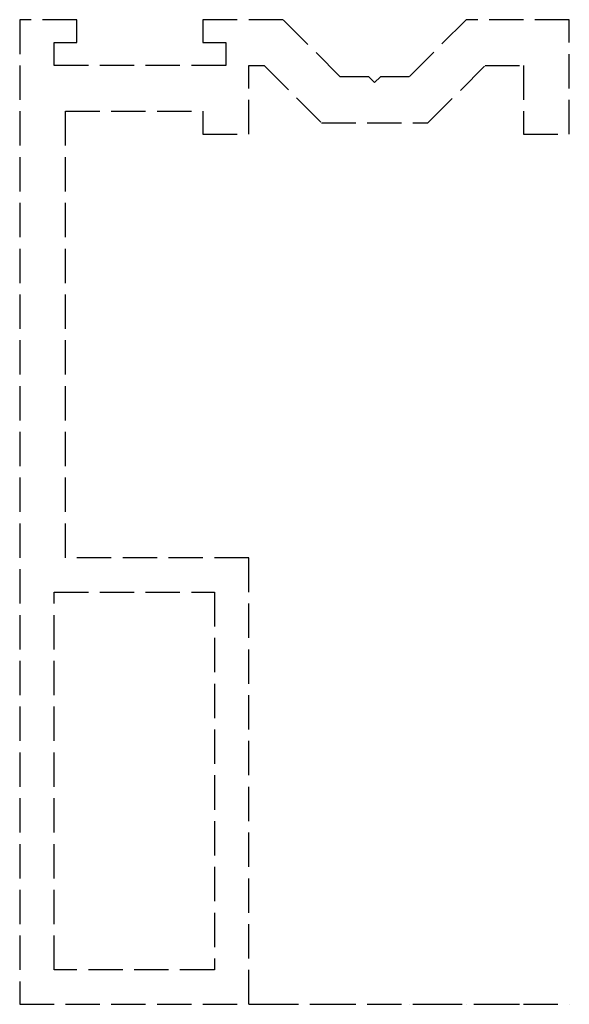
# Model space of a CAD drawing. Header units: millimetres. Extents: x -2 to 22, y -19.5 to 23.5.
import ezdxf

# ---------------------------------------------------------------- set-up
doc = ezdxf.new("R2010")
doc.units = ezdxf.units.MM
doc.header["$LTSCALE"] = 10
doc.linetypes.add('ALLCAD_Strich', pattern=[0.2, 0.15, -0.05])
for name, color, linetype in [('BESCH_KONT_sich_schn_ansi_2d', 40, 'Continuous'), ('BESCH_KONT_sich_schn_grun_2d', 10, 'Continuous'), ('BESCH_KONT_sich_schn_seit_2d', 160, 'Continuous')]:
    doc.layers.add(name, color=color, linetype=linetype)

msp = doc.modelspace()

# ---------------------------------------------------------------- linework, layer by layer
at = {"layer": 'BESCH_KONT_sich_schn_ansi_2d', "linetype": 'ALLCAD_Strich'}
for p, q in [((-2, -19.5), (8, -19.5)), ((-2, -19.5, 2500), (8, -19.5, 2500)), ((-2, -19.5), (-2, -19.5, 2500)), ((-0.5, -19.5), (-0.5, -19.5, 2500)), ((0, -19.5), (0, -19.5, 2500)), ((0.5, -19.5), (0.5, -19.5, 2500)), ((6, -19.5), (6, -19.5, 2500)), ((6.5, -19.5), (6.5, -19.5, 2500)), ((7, -19.5), (7, -19.5, 2500)), ((8, -19.5, 2500), (8.672, -19.5, 2500)), ((8, -19.5), (8.003, -19.5)), ((8, -19.5), (8, -19.5, 2500)), ((8.002, -19.5, 0.005), (8.002, -19.5, 0.003)), ((8.003, -19.5), (8.017, -19.5)), ((8.003, -19.5, 0.002), (8.003, -19.5, 0.002)), ((8.003, -19.5, 0.007), (8.003, -19.5, 0.007)), ((8.003, -19.5), (8.003, -19.5)), ((8.003, -19.5, 0.008), (8.003, -19.5, 0.008)), ((8.004, -19.5, 0.005), (8.004, -19.5, 0.003)), ((8.006, -19.5, 0.003), (8.006, -19.5, 0.005)), ((8.007, -19.5, 0.008), (8.007, -19.5, 0)), ((8.007, -19.5, 0), (8.009, -19.5, 0)), ((8.011, -19.5, 0.008), (8.007, -19.5, 0.008)), ((8.009, -19.5, 0.006), (8.01, -19.5, 0.006)), ((8.01, -19.5, 0.004), (8.009, -19.5, 0.004)), ((8.009, -19.5, 0.004), (8.009, -19.5, 0.006)), ((8.009, -19.5, 0), (8.009, -19.5, 0.003)), ((8.009, -19.5, 0.003), (8.011, -19.5, 0.003)), ((8.011, -19.5, 0.005), (8.011, -19.5, 0.005)), ((8.013, -19.5, 0.005), (8.013, -19.5, 0.006)), ((8.014, -19.5, 0.003), (8.014, -19.5, 0.005)), ((8.016, -19.5, 0.005), (8.016, -19.5, 0.003)), ((8.017, -19.5), (8.672, -19.5)), ((8.017, -19.5, 0.002), (8.017, -19.5, 0.002)), ((8.017, -19.5, 0.007), (8.017, -19.5, 0.007)), ((8.017, -19.5), (8.017, -19.5)), ((8.017, -19.5, 0.008), (8.017, -19.5, 0.008)), ((8.018, -19.5, 0.005), (8.018, -19.5, 0.003)), ((8.02, -19.5, 0.003), (8.02, -19.5, 0.005)), ((8.672, -19.5), (8.672, -19.5, 2500)), ((8.672, -19.5), (11.172, -19.5)), ((8.672, -19.5, 2500), (11.172, -19.5, 2500)), ((9.5, -19.5), (9.5, -19.5, 2500)), ((11.172, -19.5), (15.828, -19.5)), ((11.172, -19.5, 2500), (15.828, -19.5, 2500)), ((11.172, -19.5), (11.172, -19.5, 2500)), ((12, -19.5), (12, -19.5, 2500)), ((13.25, -19.5), (13.25, -19.5, 2500)), ((13.5, -19.5), (13.5, -19.5, 2500)), ((13.75, -19.5), (13.75, -19.5, 2500)), ((15, -19.5), (15, -19.5, 2500)), ((15.828, -19.5), (18.328, -19.5)), ((15.828, -19.5, 2500), (18.328, -19.5, 2500)), ((15.828, -19.5), (15.828, -19.5, 2500)), ((17.5, -19.5), (17.5, -19.5, 2500)), ((18.328, -19.5), (20, -19.5)), ((18.328, -19.5, 2500), (20, -19.5, 2500)), ((18.328, -19.5), (18.328, -19.5, 2500)), ((20, -19.5), (22, -19.5)), ((20, -19.5, 2500), (22, -19.5, 2500)), ((20, -19.5), (20, -19.5, 2500)), ((22, -19.5), (22, -19.5, 2500))]:
    msp.add_line(p, q, dxfattribs=at)
at = {"layer": 'BESCH_KONT_sich_schn_ansi_2d', "linetype": 'ALLCAD_Strich', "extrusion": (0, 1, 0)}
for centre, radius, start, end in [((-8.003, 0.005, -19.5), 0.00271, 0, 90), ((-8.003, 0.003, -19.5), 0.00271, 270, 360), ((-8.003, 0.005, -19.5), 0.00116, 90, 180), ((-8.003, 0.003, -19.5), 0.00116, 180, 270), ((-8.01, 0.005, -19.5), 0.00093, 90, 180), ((-8.01, 0.005, -19.5), 0.00093, 180, 270), ((-8.017, 0.005, -19.5), 0.00271, 0, 90), ((-8.017, 0.003, -19.5), 0.00271, 270, 360), ((-8.017, 0.005, -19.5), 0.00116, 90, 180), ((-8.017, 0.003, -19.5), 0.00116, 180, 270)]:
    msp.add_arc(centre, radius, start, end, dxfattribs=at)
at = {"layer": 'BESCH_KONT_sich_schn_ansi_2d', "linetype": 'ALLCAD_Strich', "extrusion": (0, -1, 0)}
for centre, radius, start, end in [((8.003, 0.003, 19.5), 0.00116, 180, 270), ((8.003, 0.005, 19.5), 0.00116, 90, 180), ((8.003, 0.003, 19.5), 0.00271, 270, 360), ((8.003, 0.005, 19.5), 0.00271, 0, 90), ((8.011, 0.005, 19.5), 0.00217, 270, 0), ((8.011, 0.006, 19.5), 0.00217, 360, 90), ((8.017, 0.003, 19.5), 0.00116, 180, 270), ((8.017, 0.005, 19.5), 0.00116, 90, 180), ((8.017, 0.003, 19.5), 0.00271, 270, 360), ((8.017, 0.005, 19.5), 0.00271, 0, 90)]:
    msp.add_arc(centre, radius, start, end, dxfattribs=at)
at = {"layer": 'BESCH_KONT_sich_schn_grun_2d', "linetype": 'ALLCAD_Strich'}
for p, q in [((-2, 23.5), (-2, -19.5)), ((0.5, 23.5), (-2, 23.5)), ((0.5, 22.5), (0.5, 23.5)), ((6, 23.5), (6, 22.5)), ((9.5, 23.5), (6, 23.5)), ((12, 21), (9.5, 23.5)), ((17.5, 23.5), (15, 21)), ((22, 23.5), (17.5, 23.5)), ((22, 18.5), (22, 23.5)), ((-0.5, 22.5), (0.5, 22.5)), ((-0.5, 21.5), (-0.5, 22.5)), ((6, 22.5), (7, 22.5)), ((7, 22.5), (7, 21.5)), ((7, 21.5), (-0.5, 21.5)), ((8, 21.5), (8.672, 21.5)), ((8, 18.5), (8, 21.5)), ((8.003, 21.495), (8, 21.495)), ((8.002, 21.5), (8.002, 21.495)), ((8.003, 21.5), (8.003, 21.495)), ((8.003, 21.5), (8.003, 21.495)), ((8.003, 21.5), (8.003, 21.495)), ((8.003, 21.5), (8.003, 21.495)), ((8.003, 21.495), (8.006, 21.495)), ((8.003, 21.495), (8.003, 21.495)), ((8.004, 21.5), (8.004, 21.495)), ((8.006, 21.5), (8.006, 21.495)), ((8.007, 21.5), (8.007, 21.495)), ((8.011, 21.495), (8.007, 21.495)), ((8.009, 21.495), (8.009, 21.5)), ((8.009, 21.5), (8.009, 21.495)), ((8.01, 21.5), (8.01, 21.495)), ((8.011, 21.5), (8.011, 21.495)), ((8.011, 21.5), (8.011, 21.495)), ((8.011, 21.495), (8.013, 21.495)), ((8.013, 21.5), (8.013, 21.495)), ((8.014, 21.5), (8.014, 21.495)), ((8.017, 21.495), (8.014, 21.495)), ((8.016, 21.5), (8.016, 21.495)), ((8.017, 21.5), (8.017, 21.495)), ((8.017, 21.5), (8.017, 21.495)), ((8.017, 21.5), (8.017, 21.495)), ((8.017, 21.5), (8.017, 21.495)), ((8.017, 21.495), (8.02, 21.495)), ((8.017, 21.495), (8.017, 21.495)), ((8.018, 21.5), (8.018, 21.495)), ((8.02, 21.5), (8.02, 21.495)), ((8.672, 21.5), (11.172, 19)), ((15.828, 19), (18.328, 21.5)), ((18.328, 21.5), (20, 21.5)), ((20, 21.5), (20, 18.5)), ((13.25, 21), (12, 21)), ((13.5, 20.75), (13.25, 21)), ((13.75, 21), (13.5, 20.75)), ((15, 21), (13.75, 21)), ((0, 19.5), (6, 19.5)), ((0, 0), (0, 19.5)), ((6, 19.5), (6, 18.5)), ((11.172, 19), (15.828, 19)), ((6, 18.5), (8, 18.5)), ((20, 18.5), (22, 18.5)), ((8, 0), (0, 0)), ((8, -19.5), (8, 0)), ((-0.5, -18), (-0.5, -1.5)), ((-0.5, -1.5), (6.5, -1.5)), ((6.5, -1.5), (6.5, -18)), ((6.5, -18), (-0.5, -18)), ((-2, -19.5), (8, -19.5))]:
    msp.add_line(p, q, dxfattribs=at)
at = {"layer": 'BESCH_KONT_sich_schn_seit_2d', "linetype": 'ALLCAD_Strich'}
for p, q in [((-2, 23.5), (-2, -19.5)), ((-2, 23.5, 2500), (-2, -19.5, 2500)), ((-2, 23.5), (-2, 23.5, 2500)), ((-2, 22.5), (-2, 22.5, 2500)), ((-2, 21.495, 0.006), (-2, 21.5, 0.006)), ((-2, 21.5, 0.008), (-2, 21.495, 0.008)), ((-2, 21.5, 0), (-2, 21.495, 0)), ((-2, 21.5, 0.006), (-2, 21.495, 0.006)), ((-2, 21.5, 0.005), (-2, 21.495, 0.005)), ((-2, 21.5, 0.003), (-2, 21.495, 0.003)), ((-2, 21.5, 0.004), (-2, 21.495, 0.004)), ((-2, 21.5, 0.005), (-2, 21.495, 0.005)), ((-2, 21.5, 0.005), (-2, 21.495, 0.005)), ((-2, 21.5, 0.007), (-2, 21.495, 0.007)), ((-2, 21.5, 0.002), (-2, 21.495, 0.002)), ((-2, 21.495, 0.003), (-2, 21.5, 0.003)), ((-2, 21.495, 0.005), (-2, 21.5, 0.005)), ((-2, 21.5, 0.008), (-2, 21.495, 0.008)), ((-2, 21.5), (-2, 21.5, 2500)), ((-2, 21.495, 0.008), (-2, 21.495, 0.005)), ((-2, 21.495, 0.003), (-2, 21.495, 0.005)), ((-2, 21.495, 0.003), (-2, 21.495)), ((-2, 21), (-2, 21, 2500)), ((-2, 20.75), (-2, 20.75, 2500)), ((-2, 19.5), (-2, 19.5, 2500)), ((-2, 19), (-2, 19, 2500)), ((-2, 18.5), (-2, 18.5, 2500)), ((-2, 0), (-2, 0, 2500)), ((-2, -1.5), (-2, -1.5, 2500)), ((-2, -18), (-2, -18, 2500)), ((-2, -19.5), (-2, -19.5, 2500))]:
    msp.add_line(p, q, dxfattribs=at)

doc.saveas('drawing.dxf')
